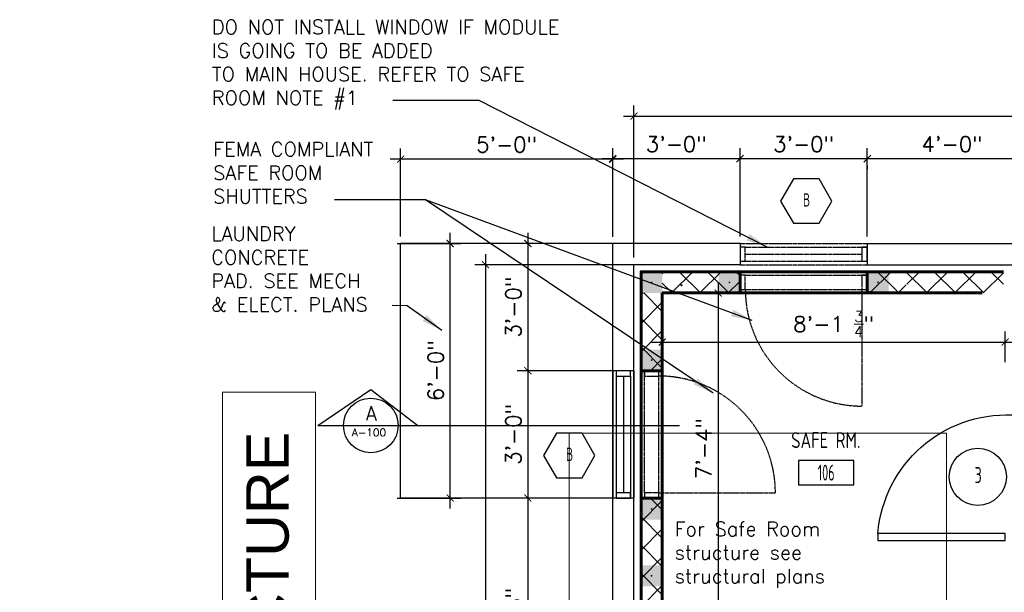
# Model space of a CAD drawing. Header units: inches. Extents: x -3803 to 30266, y -3756 to 4522.
# Tile 21 of 47: x 23221 to 23500, y 2652 to 2814. Entities that reach past the tile are written whole.
import ezdxf
from ezdxf.enums import TextEntityAlignment as Align

# ---------------------------------------------------------------- set-up
doc = ezdxf.new("R2010")
doc.units = ezdxf.units.IN
doc.header["$LTSCALE"] = 0.011
doc.header["$MEASUREMENT"] = 0
doc.header["$PDMODE"] = 1
doc.linetypes.add('DASHED2', pattern=[0.375, 0.25, -0.125])
doc.layers.get('0').update_dxf_attribs({"linetype": 'CONTINUOUS'})
doc.layers.get('Defpoints').update_dxf_attribs({"linetype": 'CONTINUOUS'})
for name, color, linetype, lineweight in [('A-DETL-GENF', 92, 'CONTINUOUS', 9), ('A-WALL', 113, 'CONTINUOUS', 18), ('A-WALL-PATT', 111, 'CONTINUOUS', 60), ('DIM', 4, 'CONTINUOUS', 13), ('G-ANNO-TEXT', 2, 'CONTINUOUS', 9)]:
    doc.layers.add(name, color=color, linetype=linetype, lineweight=lineweight)
for name, color, linetype in [('a-door', 2, 'CONTINUOUS'), ('FHA', 8, 'DASHED2'), ('G-SYMB', 1, 'CONTINUOUS'), ('TEXT', 2, 'CONTINUOUS'), ('Walls', 5, 'CONTINUOUS')]:
    doc.layers.add(name, color=color, linetype=linetype)
doc.styles.add('Arial_1', font='arial.ttf', dxfattribs={"height": 12})
doc.styles.add('MED', font='archstyl.shx', dxfattribs={"width": 0.8, "height": 0.125})
doc.styles.add('ROMANS', font='romans.shx')
doc.styles.add('SMA', font='archstyl.shx', dxfattribs={"width": 0.8, "height": 0.0625})
doc.dimstyles.new('ANGEL', dxfattribs={"dimtxt": 4.375, "dimasz": 2, "dimexe": 3, "dimexo": 2, "dimgap": 1.5, "dimtad": 1, "dimdec": 0, "dimzin": 3, "dimdsep": 46, "dimlunit": 4, "dimtxsty": 'ROMANS', "dimblk": 'ARCHTICK', "dimcen": 0, "dimdle": 3, "dimclrd": 4, "dimclre": 4, "dimclrt": 2, "dimadec": 0, "dimazin": 0, "dimtfac": 1, "dimtdec": 0, "dimtmove": 1, "dimatfit": 3, "dimfxl": 1, "dimfrac": 2, "dimtolj": 1, "dimtzin": 0, "dimarcsym": 0})
doc.dimstyles.new('Copy of STANDARD', dxfattribs={"dimtxt": 8, "dimasz": 3, "dimexe": 3, "dimexo": 3, "dimgap": 3, "dimtad": 1, "dimrnd": 1, "dimzin": 3, "dimdsep": 46, "dimlunit": 4, "dimtxsty": 'Standard', "dimblk": 'ARCHTICK', "dimcen": 3, "dimdle": 3, "dimadec": 0, "dimazin": 0, "dimtfac": 1, "dimtix": 1, "dimtofl": 0, "dimtmove": 1, "dimatfit": 3, "dimfxl": 3, "dimtolj": 1, "dimtzin": 0, "dimlwd": -1, "dimlwe": -1, "dimarcsym": 0})
pattern_1 = [(45, (-284.375, -247.625), (-4.00647, 4.00647), []), (135, (-284.375, -247.625), (-4.00647, -4.00647), [])]

# ---------------------------------------------------------------- blocks, each defined once
blk = doc.blocks.new('AINC-ROOMID')
at = {"layer": 'G-SYMB'}
blk.add_lwpolyline([(-0.2473, -0.3519), (0.2533, -0.3519), (0.2533, -0.1607), (-0.2473, -0.1607)], close=True, dxfattribs=at)
at = {"layer": 'G-SYMB', "color": 4, "linetype": 'Continuous', "style": 'MED', "oblique": -180, "text_generation_flag": 6}
for tag, p in [('%%UROOM-ID', (0, 0.2093)), ('%%USPAN', (0, 0))]:
    blk.add_attdef(tag, text='', height=0.125, rotation=180, dxfattribs=at).set_placement(p, align=Align.MIDDLE)
at = {"layer": 'G-SYMB', "color": 4, "linetype": 'Continuous', "style": 'MED', "text_generation_flag": 6, "width": 0.75}
blk.add_attdef('R-NUM', text='', height=0.125, rotation=180, dxfattribs=at).set_placement((0.003, -0.2563), align=Align.MIDDLE)
blk = doc.blocks.new('AINC-DOORID')
at = {"layer": 'G-SYMB'}
blk.add_circle((0, 0), 0.1673, dxfattribs=at)
at = {"layer": 'G-SYMB', "color": 4, "linetype": 'Continuous', "style": 'SMA', "width": 0.75}
blk.add_attdef('DNUM', text='', height=0.0938, dxfattribs=at).set_placement((0.0025, 0.0102), align=Align.MIDDLE)
blk = doc.blocks.new('_ArchTick')
at = {"color": 0, "linetype": 'ByBlock', "const_width": 0.15}
blk.add_lwpolyline([(-0.5, -0.5), (0.5, 0.5)], dxfattribs=at)
blk = doc.blocks.new('*D400')
at = {"layer": 'Defpoints', "color": 0, "ltscale": 10, "transparency": 16777216}
for p in [(-183, -21.88), (-280, -29.53), (-183, -29.53)]:
    blk.add_point(p, dxfattribs=at)
at = {"layer": 'DIM', "color": 4, "lineweight": -2, "ltscale": 10, "transparency": 16777216}
for p, q in [((-280, -27.53), (-280, -18.88)), ((-183, -27.53), (-183, -18.88)), ((-283, -21.88), (-180, -21.88))]:
    blk.add_line(p, q, dxfattribs=at)
at = {"layer": 'DIM', "color": 4, "lineweight": -2, "ltscale": 10, "transparency": 16777216, "xscale": 2, "yscale": 2, "zscale": 2, "rotation": 180}
blk.add_blockref('_ArchTick', (-280, -21.88), dxfattribs=at)
at = {"layer": 'DIM', "color": 4, "lineweight": -2, "ltscale": 10, "transparency": 16777216, "xscale": 2, "yscale": 2, "zscale": 2}
blk.add_blockref('_ArchTick', (-183, -21.88), dxfattribs=at)
at = {"layer": 'DIM', "color": 2, "ltscale": 10, "transparency": 16777216, "insert": (-231.5, -16.81), "char_height": 4.375, "attachment_point": 5, "style": 'ROMANS'}
blk.add_mtext('\\A1;8\'-1 {\\H0.7x;\\S3/4;}"', dxfattribs=at)
blk = doc.blocks.new('*D401')
at = {"layer": 'Defpoints', "color": 0, "ltscale": 10, "transparency": 16777216}
for p in [(-280, -8), (-280, -96), (-264.18, -96)]:
    blk.add_point(p, dxfattribs=at)
at = {"layer": 'DIM', "color": 4, "lineweight": -2, "ltscale": 10, "transparency": 16777216}
for p, q in [((-264.18, -5), (-264.18, -99)), ((-278, -8), (-261.18, -8)), ((-278, -96), (-261.18, -96))]:
    blk.add_line(p, q, dxfattribs=at)
at = {"layer": 'DIM', "color": 4, "lineweight": -2, "ltscale": 10, "transparency": 16777216, "xscale": 2, "yscale": 2, "zscale": 2}
for p, rotation in [((-264.18, -8), 90), ((-264.18, -96), 270)]:
    blk.add_blockref('_ArchTick', p, dxfattribs=dict(at, rotation=rotation))
at = {"layer": 'DIM', "color": 2, "ltscale": 10, "transparency": 16777216, "insert": (-268.29, -52), "char_height": 4.375, "attachment_point": 5, "rotation": 90, "style": 'ROMANS'}
blk.add_mtext('\\A1;7\'-4"', dxfattribs=at)
blk = doc.blocks.new('AINC-WINID')
at = {"layer": 'G-SYMB', "linetype": 'Continuous'}
blk.add_lwpolyline([(0.2577, 20.2671), (0.1675, 20.4234), (-0.0129, 20.4234), (-0.1031, 20.2671), (-0.0129, 20.1109), (0.1675, 20.1109)], close=True, dxfattribs=at)
at = {"layer": 'G-SYMB', "color": 4, "linetype": 'Continuous', "style": 'SMA', "width": 0.75}
blk.add_attdef('WNUM', text='', height=0.0938, dxfattribs=at).set_placement((0.0793, 20.2753), align=Align.MIDDLE)
blk = doc.blocks.new('*D417')
at = {"layer": 'Defpoints', "color": 0, "transparency": 16777216}
for p in [(0, 42), (0, 6), (-288, 0)]:
    blk.add_point(p, dxfattribs=at)
at = {"layer": 'DIM', "color": 4, "lineweight": -2, "transparency": 16777216}
for p, q in [((-288, 2), (-288, 45)), ((0, 8), (0, 45)), ((-291, 42), (3, 42))]:
    blk.add_line(p, q, dxfattribs=at)
at = {"layer": 'DIM', "color": 4, "lineweight": -2, "transparency": 16777216, "xscale": 2, "yscale": 2, "zscale": 2, "rotation": 180}
blk.add_blockref('_ArchTick', (-288, 42), dxfattribs=at)
at = {"layer": 'DIM', "color": 4, "lineweight": -2, "transparency": 16777216, "xscale": 2, "yscale": 2, "zscale": 2}
blk.add_blockref('_ArchTick', (0, 42), dxfattribs=at)
at = {"layer": 'DIM', "color": 2, "transparency": 16777216, "insert": (-144, 46.1), "char_height": 4.375, "attachment_point": 5, "style": 'ROMANS'}
blk.add_mtext('\\A1;24\'-0"', dxfattribs=at)
blk = doc.blocks.new('*D418')
at = {"layer": 'Defpoints', "color": 0, "transparency": 16777216}
for p in [(-276.24, 0), (-330, -240), (-276.24, -240)]:
    blk.add_point(p, dxfattribs=at)
at = {"layer": 'DIM', "color": 4, "lineweight": -2, "transparency": 16777216}
for p, q in [((-330, 3), (-330, -243)), ((-278.24, 0), (-333, 0)), ((-278.24, -240), (-333, -240))]:
    blk.add_line(p, q, dxfattribs=at)
at = {"layer": 'DIM', "color": 4, "lineweight": -2, "transparency": 16777216, "xscale": 2, "yscale": 2, "zscale": 2}
for p, rotation in [((-330, 0), 90), ((-330, -240), 270)]:
    blk.add_blockref('_ArchTick', p, dxfattribs=dict(at, rotation=rotation))
at = {"layer": 'DIM', "color": 2, "transparency": 16777216, "insert": (-334.1, -120), "char_height": 4.375, "attachment_point": 5, "rotation": 90, "style": 'ROMANS'}
blk.add_mtext('\\A1;20\'-0"', dxfattribs=at)
blk = doc.blocks.new('*D445')
at = {"layer": 'Defpoints', "color": 0, "ltscale": 10, "transparency": 16777216}
for p in [(-258, 30), (-258, 21.9), (-294, 5.85)]:
    blk.add_point(p, dxfattribs=at)
at = {"layer": 'DIM', "color": 4, "lineweight": -2, "ltscale": 10, "transparency": 16777216}
for p, q in [((-294, 7.85), (-294, 33)), ((-258, 23.9), (-258, 33)), ((-297, 30), (-255, 30))]:
    blk.add_line(p, q, dxfattribs=at)
at = {"layer": 'DIM', "color": 4, "lineweight": -2, "ltscale": 10, "transparency": 16777216, "xscale": 2, "yscale": 2, "zscale": 2, "rotation": 180}
blk.add_blockref('_ArchTick', (-294, 30), dxfattribs=at)
at = {"layer": 'DIM', "color": 4, "lineweight": -2, "ltscale": 10, "transparency": 16777216, "xscale": 2, "yscale": 2, "zscale": 2}
blk.add_blockref('_ArchTick', (-258, 30), dxfattribs=at)
at = {"layer": 'DIM', "color": 2, "ltscale": 10, "transparency": 16777216, "insert": (-276, 34.1), "char_height": 4.375, "attachment_point": 5, "style": 'ROMANS'}
blk.add_mtext('\\A1;3\'-0"', dxfattribs=at)
blk = doc.blocks.new('*D446')
at = {"layer": 'Defpoints', "color": 0, "ltscale": 10, "transparency": 16777216}
for p in [(-222, 30), (-258, 6), (-222, 6)]:
    blk.add_point(p, dxfattribs=at)
at = {"layer": 'DIM', "color": 4, "lineweight": -2, "ltscale": 10, "transparency": 16777216}
for p, q in [((-258, 8), (-258, 33)), ((-222, 8), (-222, 33)), ((-261, 30), (-219, 30))]:
    blk.add_line(p, q, dxfattribs=at)
at = {"layer": 'DIM', "color": 4, "lineweight": -2, "ltscale": 10, "transparency": 16777216, "xscale": 2, "yscale": 2, "zscale": 2, "rotation": 180}
blk.add_blockref('_ArchTick', (-258, 30), dxfattribs=at)
at = {"layer": 'DIM', "color": 4, "lineweight": -2, "ltscale": 10, "transparency": 16777216, "xscale": 2, "yscale": 2, "zscale": 2}
blk.add_blockref('_ArchTick', (-222, 30), dxfattribs=at)
at = {"layer": 'DIM', "color": 2, "ltscale": 10, "transparency": 16777216, "insert": (-240, 34.1), "char_height": 4.375, "attachment_point": 5, "style": 'ROMANS'}
blk.add_mtext('\\A1;3\'-0"', dxfattribs=at)
blk = doc.blocks.new('*D447')
at = {"layer": 'Defpoints', "color": 0, "ltscale": 10, "transparency": 16777216}
for p in [(-222, 30.03), (-174, 30), (-174, 22.17)]:
    blk.add_point(p, dxfattribs=at)
at = {"layer": 'DIM', "color": 4, "lineweight": -2, "ltscale": 10, "transparency": 16777216}
for p, q in [((-174, 24.17), (-174, 33)), ((-225, 30), (-171, 30)), ((-222, 28.03), (-222, 27))]:
    blk.add_line(p, q, dxfattribs=at)
at = {"layer": 'DIM', "color": 4, "lineweight": -2, "ltscale": 10, "transparency": 16777216, "xscale": 2, "yscale": 2, "zscale": 2, "rotation": 180}
blk.add_blockref('_ArchTick', (-222, 30), dxfattribs=at)
at = {"layer": 'DIM', "color": 4, "lineweight": -2, "ltscale": 10, "transparency": 16777216, "xscale": 2, "yscale": 2, "zscale": 2}
blk.add_blockref('_ArchTick', (-174, 30), dxfattribs=at)
at = {"layer": 'DIM', "color": 2, "ltscale": 10, "transparency": 16777216, "insert": (-198, 34.1), "char_height": 4.375, "attachment_point": 5, "style": 'ROMANS'}
blk.add_mtext('\\A1;4\'-0"', dxfattribs=at)
blk = doc.blocks.new('*D450')
at = {"layer": 'Defpoints', "color": 0, "ltscale": 10, "transparency": 16777216}
for p in [(-311.71, 6), (-318, -30), (-291, -30)]:
    blk.add_point(p, dxfattribs=at)
at = {"layer": 'DIM', "color": 4, "lineweight": -2, "ltscale": 10, "transparency": 16777216}
for p, q in [((-318, 9), (-318, -33)), ((-313.71, 6), (-321, 6)), ((-293, -30), (-321, -30))]:
    blk.add_line(p, q, dxfattribs=at)
at = {"layer": 'DIM', "color": 4, "lineweight": -2, "ltscale": 10, "transparency": 16777216, "xscale": 2, "yscale": 2, "zscale": 2}
for p, rotation in [((-318, 6), 90), ((-318, -30), 270)]:
    blk.add_blockref('_ArchTick', p, dxfattribs=dict(at, rotation=rotation))
at = {"layer": 'DIM', "color": 2, "ltscale": 10, "transparency": 16777216, "insert": (-322.1, -12), "char_height": 4.375, "attachment_point": 5, "rotation": 90, "style": 'ROMANS'}
blk.add_mtext('\\A1;3\'-0"', dxfattribs=at)
blk = doc.blocks.new('*D451')
at = {"layer": 'Defpoints', "color": 0, "ltscale": 10, "transparency": 16777216}
for p in [(-311.91, -30), (-318, -66), (-311.91, -66)]:
    blk.add_point(p, dxfattribs=at)
at = {"layer": 'DIM', "color": 4, "lineweight": -2, "ltscale": 10, "transparency": 16777216}
for p, q in [((-318, -27), (-318, -69)), ((-313.91, -30), (-321, -30)), ((-313.91, -66), (-321, -66))]:
    blk.add_line(p, q, dxfattribs=at)
at = {"layer": 'DIM', "color": 4, "lineweight": -2, "ltscale": 10, "transparency": 16777216, "xscale": 2, "yscale": 2, "zscale": 2}
for p, rotation in [((-318, -30), 90), ((-318, -66), 270)]:
    blk.add_blockref('_ArchTick', p, dxfattribs=dict(at, rotation=rotation))
at = {"layer": 'DIM', "color": 2, "ltscale": 10, "transparency": 16777216, "insert": (-322.1, -48), "char_height": 4.375, "attachment_point": 5, "rotation": 90, "style": 'ROMANS'}
blk.add_mtext('\\A1;3\'-0"', dxfattribs=at)
blk = doc.blocks.new('*D452')
at = {"layer": 'Defpoints', "color": 0, "ltscale": 10, "transparency": 16777216}
for p in [(-294, -66), (-318, -134), (-294, -134)]:
    blk.add_point(p, dxfattribs=at)
at = {"layer": 'DIM', "color": 4, "lineweight": -2, "ltscale": 10, "transparency": 16777216}
for p, q in [((-318, -63), (-318, -137)), ((-296, -66), (-321, -66)), ((-296, -134), (-321, -134))]:
    blk.add_line(p, q, dxfattribs=at)
at = {"layer": 'DIM', "color": 4, "lineweight": -2, "ltscale": 10, "transparency": 16777216, "xscale": 2, "yscale": 2, "zscale": 2}
for p, rotation in [((-318, -66), 90), ((-318, -134), 270)]:
    blk.add_blockref('_ArchTick', p, dxfattribs=dict(at, rotation=rotation))
at = {"layer": 'DIM', "color": 2, "ltscale": 10, "transparency": 16777216, "insert": (-322.1, -100), "char_height": 4.375, "attachment_point": 5, "rotation": 90, "style": 'ROMANS'}
blk.add_mtext('\\A1;5\'-8"', dxfattribs=at)
blk = doc.blocks.new('*D290')
at = {"layer": 'Defpoints', "color": 0, "ltscale": 10, "transparency": 16777216}
for p in [(23329.18, 2774.95), (23329.18, 2751.11), (23389.18, 2750.95)]:
    blk.add_point(p, dxfattribs=at)
at = {"layer": 'DIM', "color": 4, "lineweight": -2, "ltscale": 10, "transparency": 16777216}
for p, q in [((23329.18, 2753.11), (23329.18, 2777.95)), ((23389.18, 2752.95), (23389.18, 2777.95)), ((23392.18, 2774.95), (23326.18, 2774.95))]:
    blk.add_line(p, q, dxfattribs=at)
at = {"layer": 'DIM', "color": 4, "lineweight": -2, "ltscale": 10, "transparency": 16777216, "xscale": 2, "yscale": 2, "zscale": 2, "rotation": 180}
blk.add_blockref('_ArchTick', (23329.18, 2774.95), dxfattribs=at)
at = {"layer": 'DIM', "color": 4, "lineweight": -2, "ltscale": 10, "transparency": 16777216, "xscale": 2, "yscale": 2, "zscale": 2}
blk.add_blockref('_ArchTick', (23389.18, 2774.95), dxfattribs=at)
at = {"layer": 'DIM', "color": 2, "ltscale": 10, "transparency": 16777216, "insert": (23359.18, 2779.06), "char_height": 4.375, "attachment_point": 5, "style": 'ROMANS'}
blk.add_mtext('\\A1;5\'-0"', dxfattribs=at)
blk = doc.blocks.new('*D289')
at = {"layer": 'Defpoints', "color": 0, "ltscale": 10, "transparency": 16777216}
for p in [(23326.22, 2751.11), (23343.2, 2751.11), (23326.22, 2679.11)]:
    blk.add_point(p, dxfattribs=at)
at = {"layer": 'DIM', "color": 4, "lineweight": -2, "ltscale": 10, "transparency": 16777216}
for p, q in [((23343.2, 2676.11), (23343.2, 2754.11)), ((23328.22, 2751.11), (23346.2, 2751.11)), ((23328.22, 2679.11), (23346.2, 2679.11))]:
    blk.add_line(p, q, dxfattribs=at)
at = {"layer": 'DIM', "color": 4, "lineweight": -2, "ltscale": 10, "transparency": 16777216, "xscale": 2, "yscale": 2, "zscale": 2}
for p, rotation in [((23343.2, 2751.11), 90), ((23343.2, 2679.11), 270)]:
    blk.add_blockref('_ArchTick', p, dxfattribs=dict(at, rotation=rotation))
at = {"layer": 'DIM', "color": 2, "ltscale": 10, "transparency": 16777216, "insert": (23339.1, 2715.11), "char_height": 4.375, "attachment_point": 5, "rotation": 90, "style": 'ROMANS'}
blk.add_mtext('\\A1;6\'-0"', dxfattribs=at)
blk = doc.blocks.new('typical interior floor plan')
at = {"layer": 'A-DETL-GENF'}
h = blk.add_hatch(color=253, dxfattribs=at)
h.paths.add_polyline_path([(-282.83, -8), (-280, -8), (-280, -2), (-286, -2), (-286, -8), (-282.88, -8)], flags=0)
h.paths.add_polyline_path([(-283, -5.25), (-283.12, -5.21), (-283.21, -5.12), (-283.24, -5.06), (-283.24, -4.94), (-283.17, -4.83), (-283.12, -4.79), (-283, -4.75), (-282.88, -4.79), (-282.79, -4.88), (-282.76, -4.94), (-282.76, -5.06), (-282.83, -5.17), (-282.88, -5.21)], flags=0)
h = blk.add_hatch(color=253, dxfattribs=at)
h.paths.add_polyline_path([(-260.83, -8), (-258, -8), (-258, -2), (-264, -2), (-264, -8), (-260.88, -8)], flags=0)
h.paths.add_polyline_path([(-261, -5.25), (-261.12, -5.21), (-261.21, -5.12), (-261.24, -5.06), (-261.24, -4.94), (-261.17, -4.83), (-261.12, -4.79), (-261, -4.75), (-260.88, -4.79), (-260.79, -4.88), (-260.76, -4.94), (-260.76, -5.06), (-260.83, -5.17), (-260.88, -5.21)], flags=0)
h = blk.add_hatch(color=253, dxfattribs=at)
h.paths.add_polyline_path([(-218.83, -8), (-216, -8), (-216, -2), (-222, -2), (-222, -8), (-218.88, -8)], flags=0)
h.paths.add_polyline_path([(-219, -5.25), (-219.12, -5.21), (-219.21, -5.12), (-219.24, -5.06), (-219.24, -4.94), (-219.17, -4.83), (-219.12, -4.79), (-219, -4.75), (-218.88, -4.79), (-218.79, -4.88), (-218.76, -4.94), (-218.76, -5.06), (-218.83, -5.17), (-218.88, -5.21)], flags=0)
for points in [[(-283, -5.25), (-282.88, -5.21), (-282.79, -5.12), (-282.76, -5.06), (-282.76, -4.94), (-282.83, -4.83), (-282.88, -4.79), (-283, -4.75), (-283.12, -4.79), (-283.21, -4.88), (-283.24, -4.94), (-283.24, -5.06), (-283.17, -5.17), (-283.12, -5.21)], [(-274.56, -6.13), (-274.39, -6.07), (-274.29, -5.97), (-274.26, -5.89), (-274.26, -5.73), (-274.34, -5.59), (-274.41, -5.54), (-274.56, -5.5), (-274.72, -5.54), (-274.83, -5.66), (-274.86, -5.73), (-274.86, -5.89), (-274.78, -6.03), (-274.72, -6.08)], [(-261, -5.25), (-260.88, -5.21), (-260.79, -5.12), (-260.76, -5.06), (-260.76, -4.94), (-260.83, -4.83), (-260.88, -4.79), (-261, -4.75), (-261.12, -4.79), (-261.21, -4.88), (-261.24, -4.94), (-261.24, -5.06), (-261.17, -5.17), (-261.12, -5.21)], [(-219, -5.25), (-218.88, -5.21), (-218.79, -5.12), (-218.76, -5.06), (-218.76, -4.94), (-218.83, -4.83), (-218.88, -4.79), (-219, -4.75), (-219.12, -4.79), (-219.21, -4.88), (-219.24, -4.94), (-219.24, -5.06), (-219.17, -5.17), (-219.12, -5.21)], [(-283, -27.25), (-282.88, -27.21), (-282.79, -27.12), (-282.76, -27.06), (-282.76, -26.94), (-282.83, -26.83), (-282.88, -26.79), (-283, -26.75), (-283.12, -26.79), (-283.21, -26.88), (-283.24, -26.94), (-283.24, -27.06), (-283.17, -27.17), (-283.12, -27.21)], [(-283, -69.33), (-282.88, -69.3), (-282.79, -69.21), (-282.76, -69.15), (-282.76, -69.02), (-282.83, -68.91), (-282.88, -68.87), (-283, -68.84), (-283.12, -68.87), (-283.21, -68.96), (-283.24, -69.02), (-283.24, -69.15), (-283.17, -69.26), (-283.12, -69.3)], [(-283, -88.25), (-282.88, -88.21), (-282.79, -88.12), (-282.76, -88.06), (-282.76, -87.94), (-282.83, -87.83), (-282.88, -87.79), (-283, -87.75), (-283.12, -87.79), (-283.21, -87.88), (-283.24, -87.94), (-283.24, -88.06), (-283.17, -88.17), (-283.12, -88.21)]]:
    blk.add_hatch(color=7, dxfattribs=at).paths.add_polyline_path(points, flags=0)
h = blk.add_hatch(color=253, dxfattribs=at)
h.paths.add_polyline_path([(-282.83, -30), (-280, -30), (-280, -24), (-286, -24), (-286, -30), (-282.88, -30)], flags=0)
h.paths.add_polyline_path([(-283, -27.25), (-283.12, -27.21), (-283.21, -27.12), (-283.24, -27.06), (-283.24, -26.94), (-283.17, -26.83), (-283.12, -26.79), (-283, -26.75), (-282.88, -26.79), (-282.79, -26.88), (-282.76, -26.94), (-282.76, -27.06), (-282.83, -27.17), (-282.88, -27.21)], flags=0)
h = blk.add_hatch(color=253, dxfattribs=at)
h.paths.add_polyline_path([(-282.83, -72.08), (-280, -72.08), (-280, -66.08), (-286, -66.08), (-286, -72.08), (-282.88, -72.08)], flags=0)
h.paths.add_polyline_path([(-283, -69.33), (-283.12, -69.3), (-283.21, -69.21), (-283.24, -69.15), (-283.24, -69.02), (-283.17, -68.91), (-283.12, -68.87), (-283, -68.84), (-282.88, -68.87), (-282.79, -68.96), (-282.76, -69.02), (-282.76, -69.15), (-282.83, -69.26), (-282.88, -69.3)], flags=0)
h = blk.add_hatch(color=253, dxfattribs=at)
h.paths.add_polyline_path([(-282.83, -91), (-280, -91), (-280, -85), (-286, -85), (-286, -91), (-282.88, -91)], flags=0)
h.paths.add_polyline_path([(-283, -88.25), (-283.12, -88.21), (-283.21, -88.12), (-283.24, -88.06), (-283.24, -87.94), (-283.17, -87.83), (-283.12, -87.79), (-283, -87.75), (-282.88, -87.79), (-282.79, -87.88), (-282.76, -87.94), (-282.76, -88.06), (-282.83, -88.17), (-282.88, -88.21)], flags=0)
at = {"layer": 'A-WALL-PATT', "lineweight": 9}
h = blk.add_hatch(dxfattribs=at)
h.set_pattern_fill('FP_1', color=256, style=0, pattern_type=2)
h.set_pattern_definition(pattern_1)
h.paths.add_polyline_path([(-189.44, -6.13), (-189.59, -6.08), (-189.71, -5.97), (-189.74, -5.89), (-189.74, -5.73), (-189.71, -5.66), (-189.59, -5.54), (-189.44, -5.5), (-189.28, -5.54), (-189.17, -5.66), (-189.14, -5.73), (-189.14, -5.89), (-189.17, -5.97), (-189.28, -6.08)], flags=16)
h.paths.add_polyline_path([(-210.72, -6.13), (-210.87, -6.08), (-210.99, -5.97), (-211.02, -5.89), (-211.02, -5.73), (-210.99, -5.66), (-210.87, -5.54), (-210.72, -5.5), (-210.56, -5.54), (-210.45, -5.66), (-210.42, -5.73), (-210.42, -5.89), (-210.45, -5.97), (-210.56, -6.08)], flags=16)
h.paths.add_polyline_path([(-232, -6.13), (-232.16, -6.08), (-232.27, -5.97), (-232.3, -5.89), (-232.3, -5.73), (-232.27, -5.66), (-232.16, -5.54), (-232, -5.5), (-231.84, -5.54), (-231.73, -5.66), (-231.7, -5.73), (-231.7, -5.89), (-231.73, -5.97), (-231.84, -6.08)])
h.paths.add_polyline_path([(-253.28, -6.13), (-253.44, -6.08), (-253.55, -5.97), (-253.59, -5.81), (-253.55, -5.66), (-253.44, -5.54), (-253.28, -5.5), (-253.12, -5.54), (-253.01, -5.66), (-252.97, -5.81), (-253.01, -5.97), (-253.12, -6.08)])
h.paths.add_polyline_path([(-274.56, -6.13), (-274.72, -6.08), (-274.83, -5.97), (-274.86, -5.89), (-274.86, -5.73), (-274.78, -5.59), (-274.72, -5.54), (-274.56, -5.5), (-274.39, -5.56), (-274.29, -5.66), (-274.26, -5.73), (-274.26, -5.89), (-274.34, -6.03), (-274.41, -6.08)], flags=16)
h.paths.add_polyline_path([(-222, -2), (-222, -8), (-193.25, -8), (-183.5, -8), (-183.5, -2)])
h.paths.add_polyline_path([(-258, -8), (-258, -2), (-280, -2), (-280, -8)])
h = blk.add_hatch(dxfattribs=at)
h.set_pattern_fill('FP_1', color=256, style=0, pattern_type=2)
h.set_pattern_definition(pattern_1)
h.paths.add_polyline_path([(-282.27, -94.11), (-282.41, -94.03), (-282.49, -93.89), (-282.49, -93.73), (-282.41, -93.59), (-282.27, -93.51), (-282.11, -93.51), (-281.97, -93.59), (-281.89, -93.73), (-281.89, -93.89), (-281.97, -94.03), (-282.11, -94.11)], flags=16)
h.paths.add_polyline_path([(-282.11, -71.74), (-282.27, -71.74), (-282.41, -71.66), (-282.49, -71.52), (-282.49, -71.36), (-282.41, -71.22), (-282.27, -71.14), (-282.11, -71.14), (-281.97, -71.22), (-281.89, -71.36), (-281.89, -71.52), (-281.97, -71.66)], flags=16)
h.paths.add_polyline_path([(-282.19, -28.13), (-282.34, -28.08), (-282.46, -27.97), (-282.49, -27.89), (-282.49, -27.73), (-282.41, -27.59), (-282.34, -27.54), (-282.19, -27.5), (-282.03, -27.54), (-281.92, -27.66), (-281.89, -27.73), (-281.89, -27.89), (-281.97, -28.03), (-282.03, -28.08)], flags=16)
h.paths.add_polyline_path([(-282.19, -13.75), (-282.34, -13.71), (-282.46, -13.59), (-282.49, -13.52), (-282.49, -13.36), (-282.41, -13.22), (-282.34, -13.17), (-282.19, -13.13), (-282.03, -13.17), (-281.92, -13.28), (-281.89, -13.36), (-281.89, -13.52), (-281.97, -13.66), (-282.03, -13.71)], flags=16)
h.paths.add_polyline_path([(-282.19, -6.13), (-282.34, -6.08), (-282.46, -5.97), (-282.49, -5.89), (-282.49, -5.73), (-282.41, -5.59), (-282.34, -5.54), (-282.19, -5.5), (-282.03, -5.54), (-281.92, -5.66), (-281.89, -5.73), (-281.89, -5.89), (-281.97, -6.03), (-282.03, -6.08)])
h.paths.add_polyline_path([(-286, -30), (-280, -30), (-280, -8), (-286, -8)])
h.paths.add_polyline_path([(-280, -66), (-286, -66), (-286, -97), (-280, -97)])
at = {"color": 1, "ltscale": 10}
for p, q in [((-377.44, -45.48), (-362.4, -35.27)), ((-362.4, -35.27), (-349.09, -45.48)), ((-377.44, -45.48), (-275.12, -45.48)), ((-370.15, -45.48), (-354.69, -45.48))]:
    blk.add_line(p, q, dxfattribs=at)
blk.add_circle((-362.42, -45.48), 7.73, dxfattribs=at)
at = {"layer": 'a-door'}
for p, q in [((-294, -30), (-294, -66)), ((-288, -30), (-288, -66)), ((-293, -31.5), (-293, -66)), ((-291, -31.5), (-291, -64.5)), ((-289, -31.5), (-289, -66))]:
    blk.add_line(p, q, dxfattribs=at)
for points in [[(-293, -30), (-293, -31.5), (-289, -31.5), (-289, -30)], [(-293, -64.5), (-293, -66), (-289, -66), (-289, -64.5)]]:
    blk.add_lwpolyline(points, close=True, dxfattribs=at)
at = {"layer": 'a-door', "color": 2, "linetype": 'Continuous', "lineweight": -3}
blk.add_lwpolyline([(-183, -78), (-183, -76), (-219, -76), (-219, -78)], close=True, dxfattribs=at)
at = {"layer": 'a-door', "color": 2, "linetype": 'Continuous', "lineweight": -3, "extrusion": (0, 0, -1)}
blk.add_arc((182.58, -79.01), 36.54, 4.7212, 92.4814, dxfattribs=at)
at = {"layer": 'A-WALL', "lineweight": 60}
for p, q in [((-286, -2), (-286, -97)), ((-258, -2), (-286, -2)), ((-222, -2), (-222, -8)), ((-222, -2), (-183.5, -2)), ((-280, -8), (-280, -97)), ((-189.5, -8), (-280, -8)), ((-264, -8), (-258, -8)), ((-222, -8), (-216, -8)), ((-286, -30), (-280, -30)), ((-286, -66), (-280, -66))]:
    blk.add_line(p, q, dxfattribs=at)
blk.add_lwpolyline([(-183.5, -2), (-286, -2), (-286, -97)], dxfattribs=at)
blk.add_lwpolyline([(-258, -2), (-222, -2), (-222, -8), (-258, -8)], close=True, dxfattribs=at)
at = {"layer": 'FHA', "ltscale": 25}
for p, q in [((-258, 6), (-222, 6)), ((-256.5, 5), (-222, 5)), ((-256.5, 3), (-223.5, 3)), ((-258, 0), (-222, 0)), ((-256.5, 1), (-222, 1)), ((-256.5, -3), (-222, -3)), ((-256.5, -7), (-222, -7)), ((-223.5, -7), (-223.5, -40)), ((-285, -64.5), (-285, -30)), ((-281, -64.5), (-281, -30)), ((-281, -64.5), (-248, -64.5))]:
    blk.add_line(p, q, dxfattribs=at)
for points in [[(-258, 1), (-256.5, 1), (-256.5, 5), (-258, 5)], [(-223.5, 1), (-222, 1), (-222, 5), (-223.5, 5)], [(-258, -7), (-256.5, -7), (-256.5, -3), (-258, -3)], [(-223.5, -7), (-222, -7), (-222, -3), (-223.5, -3)], [(-281, -31.5), (-281, -30), (-285, -30), (-285, -31.5)], [(-281, -66), (-281, -64.5), (-285, -64.5), (-285, -66)]]:
    blk.add_lwpolyline(points, close=True, dxfattribs=at)
for centre, start, end in [((-223.5, -7), 180, 270), ((-281, -64.5), 0, 90)]:
    blk.add_arc(centre, 33, start, end, dxfattribs=at)
at = {"layer": 'G-ANNO-TEXT', "color": 7, "flags": 128}
blk.add_lwpolyline([(-404.37, -209.52), (-404.37, -36.05), (-378.06, -36.05), (-378.06, -209.52)], close=True, dxfattribs=at)
at = {"layer": 'Walls'}
for p, q in [((-294, -246), (-294, 6)), ((-258, 6), (-294, 6)), ((-258, 6), (-258, 0)), ((-222, 6), (-174, 6)), ((-222, 6), (-222, 0)), ((-258, 0), (-288, 0)), ((-288, -240), (-288, 0)), ((-222, 0), (-174, 0)), ((-288, -30), (-294, -30)), ((-288, -66), (-294, -66))]:
    blk.add_line(p, q, dxfattribs=at)
for name, p, xscale, yscale, zscale, values in [('AINC-WINID', (-242.36, -797.22), 40.22379667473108, 40.22379667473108, 40.22379667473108, {'WNUM': 'B'}), ('AINC-WINID', (-309.4, -869.2), 40.22379667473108, 40.22379667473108, 40.22379667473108, {'WNUM': 'B'}), ('AINC-DOORID', (-190.75, -59.99), 48.29248555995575, 48.29248555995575, 48.29248555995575, {'DNUM': '3'})]:
    blk.add_blockref(name, p, dxfattribs=dict(xscale=xscale, yscale=yscale, zscale=zscale)).add_auto_attribs(values)
ref = blk.add_blockref('AINC-ROOMID', (-233.73, -49.62), dxfattribs=dict(xscale=31.40809428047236, yscale=35.94597718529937, zscale=31.40809428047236))
ref.add_attrib('%%USPAN', 'SAFE RM.', dxfattribs={"layer": 'G-SYMB', "color": 4, "linetype": 'Continuous', "height": 4.493, "rotation": 180, "style": 'MED', "text_generation_flag": 6, "width": 0.873758}).set_placement((-233.73, -49.62), align=Align.MIDDLE)
ref.add_attrib('R-NUM', '106', dxfattribs={"layer": 'G-SYMB', "color": 4, "linetype": 'Continuous', "height": 4.493, "rotation": 180, "style": 'MED', "text_generation_flag": 6, "width": 0.655319}).set_placement((-233.63, -58.83), align=Align.MIDDLE)
at = {"layer": 'G-ANNO-TEXT', "color": 7, "insert": (-397.66, -197.18), "char_height": 12, "width": 180.285, "attachment_point": 1, "rotation": 90, "style": 'Arial_1'}
blk.add_mtext('MAIN STRUCTURE', dxfattribs=at)
at = {"layer": 'TEXT', "color": 2, "char_height": 4.0007}
for s, insert, width, attachment_point in [('\\pxql;{\\Fromans|c0;DO NOT INSTALL WINDOW IF MODULE IS GOING TO BE ADDED \\PTO MAIN HOUSE. REFER TO SAFE ROOM NOTE #1}', (-298.09, 69.22), 109.2801, 3), ('\\pxql;{\\Fromans|c0;FEMA COMPLIANT\\PSAFE ROOM\\PSHUTTERS}', (-330.78, 34.67), 76.214, 3), ('{\\Fromans|c0;A}', (-363.86, -40.05), 137.2543, 1), ('{\\Fromans|c0;For Safe Room\\Pstructure see\\Pstructural plans}', (-276.5, -72.75), 137.2543, 1)]:
    blk.add_mtext(s, dxfattribs=dict(at, insert=insert, width=width, attachment_point=attachment_point))
at = {"layer": 'DIM'}
dim = blk.add_linear_dim(base=(0, 42), p1=(-288, 0), p2=(0, 6), dimstyle='ANGEL', dxfattribs=at)
dim.commit()
dim.dimension.update_dxf_attribs({"geometry": '*D417', "text_midpoint": (-144, 46.1)})
at = {"layer": 'DIM', "ltscale": 10}
for base, p1, p2, picture, middle in [((-258, 30), (-294, 5.85), (-258, 21.9), '*D445', (-276, 34.1)), ((-222, 30), (-258, 6), (-222, 6), '*D446', (-240, 34.1)), ((-174, 30), (-222, 30.03), (-174, 22.17), '*D447', (-198, 34.1))]:
    dim = blk.add_linear_dim(base=base, p1=p1, p2=p2, dimstyle='ANGEL', dxfattribs=at)
    dim.commit()
    dim.dimension.update_dxf_attribs({"geometry": picture, "text_midpoint": middle})
for base, p1, p2, picture, middle in [((-318, -30), (-311.71, 6), (-291, -30), '*D450', (-322.1, -12)), ((-264.18, -96), (-280, -8), (-280, -96), '*D401', (-268.29, -52)), ((-318, -66), (-311.91, -30), (-311.91, -66), '*D451', (-322.1, -48)), ((-318, -134), (-294, -66), (-294, -134), '*D452', (-322.1, -100))]:
    dim = blk.add_linear_dim(base=base, p1=p1, p2=p2, angle=90, dimstyle='ANGEL', dxfattribs=at)
    dim.commit()
    dim.dimension.update_dxf_attribs({"geometry": picture, "text_midpoint": middle})
at = {"layer": 'DIM'}
dim = blk.add_linear_dim(base=(-330, -240), p1=(-276.24, 0), p2=(-276.24, -240), angle=90, dimstyle='ANGEL', dxfattribs=at)
dim.commit()
dim.dimension.update_dxf_attribs({"geometry": '*D418', "text_midpoint": (-334.1, -120)})
at = {"layer": 'DIM', "ltscale": 10}
dim = blk.add_linear_dim(base=(-183, -21.88), p1=(-280, -29.53), p2=(-183, -29.53), text='8\'-1 {\\H0.7x;\\S3/4;}"', dimstyle='ANGEL', dxfattribs=at)
dim.commit()
dim.dimension.update_dxf_attribs({"geometry": '*D400', "text_midpoint": (-231.5, -16.81)})
at = {"layer": 'TEXT', "color": 9, "ltscale": 10, "annotation_type": 0, "has_hookline": 1, "hookline_direction": 1}
for points, text_width in [([(-250.34, 5), (-331.8, 46.48), (-356.24, 46.4)], 102.49), ([(-265.57, -36.38), (-346.98, 18.3), (-372.67, 18.37)], 50.29)]:
    blk.add_leader(points, dimstyle='Copy of STANDARD', override={"dimasz": 6, "dimtad": 0}, dxfattribs=dict(at, text_width=text_width))
at = {"layer": 'TEXT', "color": 9, "ltscale": 10}
blk.add_leader([(-254.55, -15.75), (-346.98, 18.3), (-355.41, 18.37)], dimstyle='Copy of STANDARD', override={"dimasz": 6, "dimtad": 0}, dxfattribs=at)

msp = doc.modelspace()

# ---------------------------------------------------------------- linework, layer by layer
at = {"color": 1}
for p, q in [((23329.1751852, 2679.1070165), (23329.1751852, 2751.1070165)), ((23389.1751852, 2751.1070165), (23329.1751852, 2751.1070165)), ((23389.1751852, 2679.1070165), (23329.1751852, 2679.1070165))]:
    msp.add_line(p, q, dxfattribs=at)
at = {"layer": 'DIM', "ltscale": 10}
msp.add_lwpolyline([(23376.8809845, 2697.4113144), (23483.6089767, 2697.4113144), (23483.6089767, 2485.4576471), (23376.8809845, 2485.4576471)], close=True, dxfattribs=at)

# ---------------------------------------------------------------- block references
msp.add_blockref('typical interior floor plan', (23683.1751823, 2745.1070165))

# ---------------------------------------------------------------- texts
at = {"layer": 'TEXT', "color": 2, "attachment_point": 1}
for s, insert, char_height, width in [('{\\Fromans|c0;LAUNDRY\\PCONCRETE\\PPAD. SEE MECH\\P& ELECT. PLANS}', (23275.6375882, 2755.861631), 4.000692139, 137.254255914), ('{\\Fromans|c0;A-100}', (23315.4259668, 2698.731783), 2.159637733, 74.092047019)]:
    msp.add_mtext(s, dxfattribs=dict(at, insert=insert, char_height=char_height, width=width))

# ---------------------------------------------------------------- dimensions: what is measured, and where the dimension line sits
at = {"layer": 'DIM', "ltscale": 10}
dim = msp.add_linear_dim(base=(23329.1751852, 2774.9537617), p1=(23389.1751852, 2750.9536504), p2=(23329.1751852, 2751.1070165), dimstyle='ANGEL', dxfattribs=at)
dim.commit()
dim.dimension.update_dxf_attribs({"geometry": '*D290', "text_midpoint": (23359.1751852, 2779.0579283)})
dim = msp.add_linear_dim(base=(23343.2023267, 2751.1070165), p1=(23326.2192875, 2679.1070165), p2=(23326.2192875, 2751.1070165), angle=90, dimstyle='ANGEL', dxfattribs=at)
dim.commit()
dim.dimension.update_dxf_attribs({"geometry": '*D289', "text_midpoint": (23339.09816, 2715.1070165)})

# ---------------------------------------------------------------- leaders
at = {"layer": 'TEXT', "color": 9, "ltscale": 10}
msp.add_leader([(23340.8421211, 2726.5190782), (23331.0525273, 2733.5084902), (23326.790842, 2733.5805782)], dimstyle='Copy of STANDARD', override={"dimasz": 6, "dimtad": 0}, dxfattribs=at)

doc.saveas('drawing.dxf')
